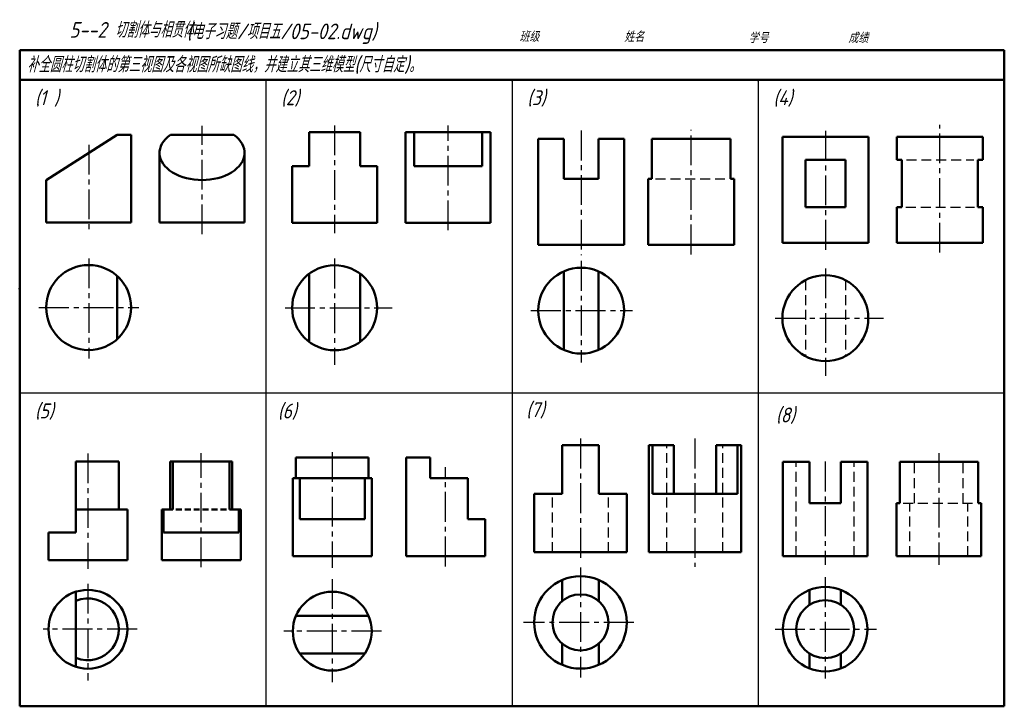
# Model space of a CAD drawing. Header units: millimetres. Extents: x 94 to 409, y 72 to 292.
import ezdxf

# ---------------------------------------------------------------- set-up
doc = ezdxf.new("R2010")
doc.units = ezdxf.units.MM
doc.linetypes.add('CENTER2', pattern=[28.575, 19.05, -3.175, 3.175, -3.175])
doc.linetypes.add('DASHED2', pattern=[9.525, 6.35, -3.175])
for name, color, linetype, lineweight in [('文字层', 227, 'Continuous', 20), ('点画线层', 3, 'CENTER2', 25), ('答案层', 1, 'Continuous', 25), ('粗实线层', 7, 'Continuous', 50), ('虚线层', 2, 'DASHED2', 25)]:
    doc.layers.add(name, color=color, linetype=linetype, lineweight=lineweight)
doc.layers.add('细实线层', color=7, linetype='Continuous')
doc.styles.add('工程字体（斜）', font='gbeitc.shx', dxfattribs={"bigfont": 'gbcbig.shx'})
doc.styles.add('工程斜体', font='gbeitc.shx', dxfattribs={"bigfont": 'gbcbig.shx'})

msp = doc.modelspace()

# ---------------------------------------------------------------- linework, layer by layer
at = {"layer": '点画线层', "color": 7, "ltscale": 0.5}
for p, q in [((152.26, 223.13), (152.26, 257.83)), ((194.68, 257.92), (194.68, 223.46)), ((273.54, 256.27), (273.54, 216.39)), ((351.67, 256.23), (351.67, 217)), ((388.33, 217.24), (388.33, 258.12)), ((115.99, 251.74), (115.99, 223.54)), ((115.99, 215.37), (115.99, 183.38)), ((194.68, 215.29), (194.68, 181.27)), ((273.54, 214.55), (273.54, 182.03)), ((351.67, 212.13), (351.67, 177.75)), ((100.1, 199.64), (132.04, 199.64)), ((178.8, 199.56), (213.09, 199.56)), ((257.49, 198.65), (289.99, 198.65)), ((335.62, 196.23), (370.27, 196.23)), ((273.32, 157.68), (273.32, 118.02)), ((115.77, 152.94), (115.77, 116.06)), ((151.99, 116.55), (151.99, 152.99)), ((230.15, 116.81), (230.15, 148.53)), ((351.61, 150.32), (351.61, 117.31)), ((273.32, 116.46), (273.32, 81.3)), ((115.77, 111.23), (115.77, 80.31)), ((193.93, 112.75), (193.93, 79.71)), ((351.61, 113.32), (351.61, 80.91)), ((290.35, 98.89), (255.05, 98.89)), ((131.46, 96.67), (101.47, 96.67)), ((209.62, 96.06), (178.47, 96.06)), ((335.56, 96.71), (368.04, 96.71))]:
    msp.add_line(p, q, dxfattribs=at)
at = {"layer": '点画线层', "color": 1, "ltscale": 0.5}
for p, q in [((230.95, 224.36), (230.95, 257.92)), ((308.69, 216.64), (308.69, 256.49)), ((309.93, 157.68), (309.93, 116.69)), ((193.93, 153.36), (193.93, 116.37)), ((388, 153.02), (388, 117.31))]:
    msp.add_line(p, q, dxfattribs=at)
at = {"layer": '答案层', "lineweight": 50}
for p, q in [((217.35, 226.76), (217.35, 255.78)), ((217.35, 255.78), (244.56, 255.78)), ((220.07, 244.89), (220.07, 255.78)), ((241.84, 244.89), (241.84, 255.78)), ((244.56, 226.76), (244.56, 255.78)), ((142.12, 254.95), (162.4, 254.95)), ((296.1, 253.63), (321.29, 253.63)), ((296.1, 240.8), (296.1, 253.63)), ((321.29, 240.8), (321.29, 253.63)), ((402.07, 254.22), (374.58, 254.22)), ((374.58, 254.22), (374.58, 246.89)), ((402.07, 246.89), (402.07, 254.22)), ((138.66, 226.84), (138.66, 249.15)), ((165.86, 226.84), (165.86, 249.15)), ((376.17, 246.89), (374.58, 246.89)), ((376.17, 231.81), (376.17, 246.89)), ((400.48, 231.81), (400.48, 246.89)), ((400.48, 246.89), (402.07, 246.89)), ((220.07, 244.89), (241.84, 244.89)), ((294.95, 219.73), (294.95, 240.8)), ((294.95, 240.8), (296.1, 240.8)), ((321.29, 240.8), (322.44, 240.8)), ((322.44, 219.73), (322.44, 240.8)), ((376.17, 231.81), (374.58, 231.81)), ((374.58, 231.81), (374.58, 220.33)), ((400.48, 231.81), (402.07, 231.81)), ((402.07, 220.33), (402.07, 231.81)), ((138.66, 226.84), (165.86, 226.84)), ((244.56, 226.76), (217.35, 226.76)), ((322.44, 219.73), (294.95, 219.73)), ((402.07, 220.33), (374.58, 220.33)), ((268.04, 211.25), (268.04, 186.06)), ((279.04, 211.25), (279.04, 186.06)), ((125.06, 209.78), (125.06, 189.5)), ((186.52, 210.44), (186.52, 188.67)), ((202.84, 210.44), (202.84, 188.67)), ((142.11, 150.37), (151.99, 150.37)), ((142.11, 135.01), (142.11, 150.37)), ((142.89, 135.01), (142.89, 150.37)), ((161.87, 150.37), (151.99, 150.37)), ((161.09, 135.01), (161.09, 150.37)), ((161.87, 135.01), (161.87, 150.37)), ((139.37, 118.76), (139.37, 135.01)), ((139.37, 135.01), (142.89, 135.01)), ((139.97, 127.64), (139.97, 135.01)), ((164.62, 135.01), (161.09, 135.01)), ((164.02, 127.64), (164.02, 135.01)), ((164.62, 118.76), (164.62, 135.01)), ((139.97, 127.64), (151.99, 127.64)), ((164.02, 127.64), (151.99, 127.64)), ((151.99, 118.76), (139.37, 118.76)), ((151.99, 118.76), (164.62, 118.76))]:
    msp.add_line(p, q, dxfattribs=at)
at = {"layer": '答案层', "lineweight": 50, "ltscale": 0.3}
for p, q in [((295.14, 121.34), (295.14, 155.61)), ((295.14, 155.61), (303.14, 155.61)), ((296.34, 140.04), (296.34, 155.61)), ((303.14, 140.04), (303.14, 155.61)), ((316.72, 140.04), (316.72, 155.61)), ((316.72, 155.61), (324.73, 155.61)), ((323.53, 140.04), (323.53, 155.61)), ((324.73, 121.34), (324.73, 155.61)), ((182.31, 151.66), (205.55, 151.66)), ((182.31, 145.07), (182.31, 151.66)), ((205.55, 145.07), (205.55, 151.66)), ((400.56, 150.23), (375.44, 150.23)), ((375.44, 137.09), (375.44, 150.23)), ((400.56, 137.09), (400.56, 150.23)), ((181.31, 120.04), (181.31, 145.07)), ((181.31, 145.07), (206.55, 145.07)), ((183.52, 131.9), (183.52, 145.07)), ((204.34, 131.9), (204.34, 145.07)), ((206.55, 145.07), (206.55, 120.04)), ((323.53, 140.04), (296.34, 140.04)), ((374.47, 120.08), (374.47, 137.09)), ((374.47, 137.09), (375.44, 137.09)), ((400.56, 137.09), (401.53, 137.09)), ((401.53, 120.08), (401.53, 137.09)), ((183.52, 131.9), (204.34, 131.9)), ((181.31, 120.04), (206.55, 120.04)), ((324.73, 121.34), (295.14, 121.34)), ((401.53, 120.08), (374.47, 120.08)), ((205.55, 101), (182.31, 101)), ((204.34, 88.93), (183.52, 88.93))]:
    msp.add_line(p, q, dxfattribs=at)
at = {"layer": '答案层', "lineweight": 50}
msp.add_ellipse((152.26, 249.15), major_axis=(-13.6, 0), ratio=0.64, start_param=5.553458, end_param=10.154506, dxfattribs=at)
at = {"layer": '粗实线层', "color": 7, "ltscale": 0.5}
for p, q in [((408.91, 282.02), (93.92, 282.02)), ((93.92, 282.02), (93.92, 272.47)), ((408.91, 272.47), (408.91, 282.02)), ((93.92, 272.47), (93.92, 72.03)), ((246.61, 272.47), (93.92, 272.47)), ((408.91, 272.47), (246.61, 272.47)), ((408.91, 72.03), (408.91, 272.47)), ((186.52, 244.89), (186.52, 255.78)), ((186.52, 255.78), (202.84, 255.78)), ((202.84, 255.78), (202.84, 244.89)), ((125.06, 254.95), (102.39, 240.45)), ((129.59, 254.95), (125.06, 254.95)), ((129.59, 226.84), (129.59, 254.95)), ((259.8, 219.73), (259.8, 253.63)), ((259.8, 253.63), (268.04, 253.63)), ((268.04, 253.63), (268.04, 240.8)), ((287.29, 253.63), (279.04, 253.63)), ((279.04, 253.63), (279.04, 240.8)), ((287.29, 219.73), (287.29, 253.63)), ((365.42, 254.22), (337.93, 254.22)), ((337.93, 254.22), (337.93, 220.33)), ((365.42, 220.33), (365.42, 254.22)), ((345.26, 246.89), (345.26, 231.81)), ((358.09, 246.89), (345.26, 246.89)), ((358.09, 231.81), (358.09, 246.89)), ((181.08, 226.76), (181.08, 244.89)), ((181.08, 244.89), (186.52, 244.89)), ((202.84, 244.89), (208.29, 244.89)), ((208.29, 226.76), (208.29, 244.89)), ((102.39, 226.84), (102.39, 240.45)), ((268.04, 240.8), (279.04, 240.8)), ((345.26, 231.81), (358.09, 231.81)), ((129.59, 226.84), (102.39, 226.84)), ((208.29, 226.76), (181.08, 226.76)), ((287.29, 219.73), (259.8, 219.73)), ((365.42, 220.33), (337.93, 220.33)), ((267.48, 155.61), (267.48, 140.04)), ((267.48, 155.61), (279.16, 155.61)), ((279.16, 155.61), (279.16, 140.04)), ((217.53, 120.04), (217.53, 151.66)), ((217.53, 151.66), (225.21, 151.66)), ((225.21, 151.66), (225.21, 145.07)), ((125.65, 150.37), (111.93, 150.37)), ((111.93, 127.64), (111.93, 150.37)), ((125.65, 135.01), (125.65, 150.37)), ((338.08, 120.08), (338.08, 150.23)), ((338.08, 150.23), (346.59, 150.23)), ((346.59, 150.23), (346.59, 137.09)), ((365.14, 150.23), (356.64, 150.23)), ((356.64, 150.23), (356.64, 137.09)), ((365.14, 120.08), (365.14, 150.23)), ((225.21, 145.07), (237.29, 145.07)), ((237.29, 145.07), (237.29, 131.9)), ((258.52, 121.34), (258.52, 140.04)), ((267.48, 140.04), (258.52, 140.04)), ((279.16, 140.04), (288.12, 140.04)), ((288.12, 121.34), (288.12, 140.04)), ((346.59, 137.09), (356.64, 137.09)), ((128.39, 135.01), (111.93, 135.01)), ((128.39, 118.76), (128.39, 135.01)), ((237.29, 131.9), (242.78, 131.9)), ((242.78, 131.9), (242.78, 120.04)), ((103.15, 127.64), (111.93, 127.64)), ((217.53, 120.04), (242.78, 120.04)), ((288.12, 121.34), (258.52, 121.34)), ((365.14, 120.08), (338.08, 120.08)), ((103.15, 118.76), (128.39, 118.76)), ((267.48, 105.68), (267.48, 112.48)), ((279.16, 105.68), (279.16, 112.48)), ((111.93, 108.69), (111.93, 84.64)), ((346.59, 109.27), (346.59, 104.51)), ((356.64, 109.27), (356.64, 104.51)), ((267.48, 85.29), (267.48, 92.1)), ((279.16, 85.29), (279.16, 92.1)), ((346.59, 88.91), (346.59, 84.15)), ((356.64, 88.91), (356.64, 84.15)), ((93.92, 72.03), (408.91, 72.03))]:
    msp.add_line(p, q, dxfattribs=at)
at = {"layer": '粗实线层', "color": 7}
msp.add_line((103.15, 127.64), (103.15, 118.76), dxfattribs=at)
at = {"layer": '粗实线层', "color": 7, "ltscale": 0.5}
for centre, radius in [((115.99, 199.64), 13.6), ((194.68, 199.56), 13.6), ((273.54, 198.65), 13.74), ((351.67, 196.23), 13.74), ((273.32, 98.89), 14.8), ((115.77, 96.67), 12.62), ((193.93, 96.06), 12.62), ((273.32, 98.89), 8.96), ((351.61, 96.71), 13.53), ((351.61, 96.71), 9.28)]:
    msp.add_circle(centre, radius, dxfattribs=at)
msp.add_arc((115.77, 96.67), 9.88, 247.1146, 112.8854, dxfattribs=at)
at = {"layer": '粗实线层', "color": 7}
for p in [(172.67, 272.47), (251.42, 272.47), (330.16, 272.47), (93.92, 205.66)]:
    msp.add_point(p, dxfattribs=at)
at = {"layer": '细实线层', "color": 7, "ltscale": 0.5}
for p, q in [((172.67, 272.47), (172.67, 72.03)), ((251.42, 272.47), (251.42, 72.03)), ((330.16, 272.47), (330.16, 72.03)), ((408.91, 172.25), (93.92, 172.25))]:
    msp.add_line(p, q, dxfattribs=at)
at = {"layer": '细实线层', "color": 7}
msp.add_point((93.92, 205.66), dxfattribs=at)
at = {"layer": '虚线层', "color": 1, "ltscale": 0.5}
for p, q in [((377.62, 246.89), (399.12, 246.89)), ((297.34, 240.8), (319.52, 240.8)), ((377.43, 231.81), (399.37, 231.81)), ((300.98, 121.34), (300.98, 155.61)), ((318.89, 121.34), (318.89, 155.61)), ((380.2, 137.09), (380.2, 150.23)), ((395.8, 137.09), (395.8, 150.23)), ((376.53, 137.09), (399.38, 137.09)), ((378.72, 120.08), (378.72, 137.09)), ((397.28, 120.08), (397.28, 137.09))]:
    msp.add_line(p, q, dxfattribs=at)
at = {"layer": '虚线层', "color": 7, "ltscale": 0.5}
for p, q in [((345.26, 208.39), (345.26, 184.08)), ((358.09, 208.39), (358.09, 184.08)), ((342.33, 120.08), (342.33, 150.23)), ((360.89, 120.08), (360.89, 150.23)), ((264.36, 121.34), (264.36, 140.04)), ((282.28, 121.34), (282.28, 140.04))]:
    msp.add_line(p, q, dxfattribs=at)
at = {"layer": '虚线层', "lineweight": 50, "ltscale": 0.3}
msp.add_line((143.87, 135.01), (160.29, 135.01), dxfattribs=at)

# ---------------------------------------------------------------- texts
at = {"layer": '文字层', "color": 7, "style": '工程字体（斜）'}
for s, p in [('班级', (253.71, 284.66)), ('姓名', (287.28, 284.64)), ('学号', (327.07, 284.28)), ('成绩', (358.96, 284.28))]:
    msp.add_text(s, height=3.341, dxfattribs=at).set_placement(p)
at = {"layer": '细实线层', "color": 7, "ltscale": 0.5}
for s, style, p in [('    5--2 切割体与相贯体  ', '工程字体（斜）', (98.97, 286)), ('(电子习题/项目五/05-02.dwg)', '工程斜体', (147.35, 285.51)), ('补全圆柱切割体的第三视图及各视图所缺图线，并建立其三维模型(尺寸自定)。', '工程斜体', (96.28, 274.89))]:
    msp.add_text(s, height=5.0111, dxfattribs=dict(at, style=style)).set_placement(p)
at = {"layer": '细实线层', "color": 7, "char_height": 4.772, "width": 8.4677, "attachment_point": 1, "style": '工程斜体'}
for s, insert in [('(1 )', (98.79, 269.17)), ('(2)', (177.54, 269.17)), ('(3)', (256.28, 269.17)), ('(4)', (335.03, 269.17)), ('(5)', (98.79, 168.95)), ('(6)', (176.51, 168.93)), ('(7)', (255.96, 169.35)), ('(8)', (335.84, 167.65))]:
    msp.add_mtext(s, dxfattribs=dict(at, insert=insert))

doc.saveas('drawing.dxf')
